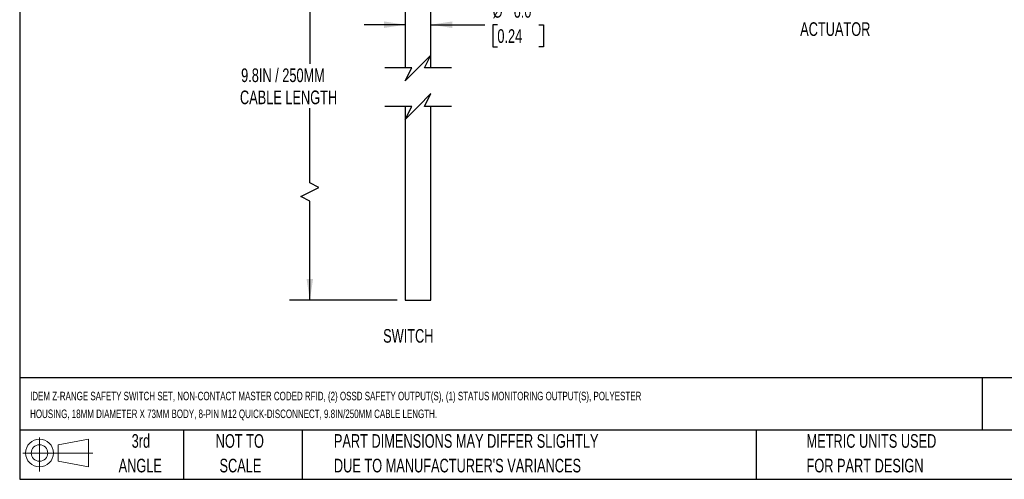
# Model space of a CAD drawing. Header units: millimetres. Extents: x 10 to 410, y 10 to 314.
# Tile 1 of 8: x 10 to 239, y 10 to 117. Entities that reach past the tile are written whole.
import ezdxf

# ---------------------------------------------------------------- set-up
doc = ezdxf.new("R2010")
doc.units = ezdxf.units.MM
doc.header["$LTSCALE"] = 1.5
doc.layers.add('DIMENSIONS', color=140, linetype='Continuous', lineweight=25)
doc.layers.add('TEXT', color=140, linetype='Continuous', lineweight=25)
doc.styles.add('SLDTEXTSTYLE0', font='TXT', dxfattribs={"width": 0.7})
doc.dimstyles.new('SLDDIMSTYLE0', dxfattribs={"dimtxt": 3.237012, "dimasz": 4.953, "dimexe": 0, "dimexo": 0.0625, "dimgap": 0.809253, "dimtad": 0, "dimtih": 1, "dimtoh": 1, "dimrnd": 1e-09, "dimzin": 4, "dimdsep": 46, "dimtxsty": 'SLDTEXTSTYLE0', "dimsah": 1, "dimcen": 0.09, "dimadec": 0, "dimazin": 1, "dimtfac": 1, "dimtmove": 0, "dimatfit": 0, "dimfxl": 1, "dimfrac": 2, "dimtolj": 1, "dimtzin": 12, "dimarcsym": 0})
doc.dimstyles.new('SLDDIMSTYLE1', dxfattribs={"dimtxt": 3.237012, "dimasz": 4.953, "dimexe": 0, "dimexo": 0.0625, "dimgap": 0.809253, "dimtad": 0, "dimtih": 1, "dimtoh": 1, "dimrnd": 1e-09, "dimzin": 12, "dimdsep": 46, "dimtxsty": 'SLDTEXTSTYLE0', "dimsah": 1, "dimcen": 0.09, "dimadec": 0, "dimazin": 3, "dimtfac": 1, "dimtofl": 0, "dimtmove": 0, "dimatfit": 3, "dimfxl": 1, "dimfrac": 2, "dimtolj": 1, "dimtzin": 12, "dimarcsym": 0})

# ---------------------------------------------------------------- blocks, each defined once
blk = doc.blocks.new('Block11')
at = {"color": 7, "linetype": 'Continuous', "lineweight": 18}
for p, q in [((3.88, 7.97), (3.88, 0)), ((8.22, 6.25), (15.26, 7.55)), ((15.26, 7.55), (15.26, 1.1)), ((8.22, 2.39), (8.22, 6.25)), ((0, 4.32), (16.31, 4.32)), ((8.22, 2.39), (15.26, 1.1))]:
    blk.add_line(p, q, dxfattribs=at)
for radius in [3.23, 1.93]:
    blk.add_circle((3.88, 4.32), radius, dxfattribs=at)
blk = doc.blocks.new('Block12')
at = {"color": 7, "linetype": 'Continuous'}
blk.add_blockref('Block11', (0, 0), dxfattribs=at)
blk = doc.blocks.new('_D_6')
at = {"layer": 'DIMENSIONS', "transparency": 16777216}
for p, q in [((99.28, 115.41), (89.76, 115.41)), ((105.28, 115.41), (117.84, 115.41)), ((120.74, 115.41), (119.66, 115.41)), ((119.66, 115.41), (119.66, 110.26)), ((130.36, 115.41), (131.45, 115.41)), ((131.45, 115.41), (131.45, 110.26)), ((119.66, 110.26), (120.74, 110.26)), ((131.45, 110.26), (130.36, 110.26))]:
    blk.add_line(p, q, dxfattribs=at)
for points in [[(99.28, 115.41), (94.33, 116.17), (94.33, 114.64)], [(105.28, 115.41), (110.24, 114.64), (110.24, 116.17)]]:
    blk.add_solid(points, dxfattribs=at)
at = {"layer": 'DIMENSIONS', "transparency": 16777216, "char_height": 3.175, "attachment_point": 1, "style": 'SLDTEXTSTYLE0'}
for s, insert in [('%%c', (119.65, 120.22)), ('6.0', (124.53, 120.22)), ('0.24', (120.74, 114.35))]:
    blk.add_mtext(s, dxfattribs=dict(at, insert=insert))
blk = doc.blocks.new('_D_8')
at = {"layer": 'DIMENSIONS', "transparency": 16777216}
for p, q in [((96.89, 132.64), (72.32, 132.64)), ((77.08, 132.64), (77.08, 106.27)), ((77.08, 78.57), (77.08, 95.98)), ((79.2, 77.51), (77.08, 78.57)), ((74.97, 75.39), (79.2, 77.51)), ((77.08, 74.33), (74.97, 75.39)), ((77.08, 51.24), (77.08, 74.33)), ((97.38, 51.24), (72.32, 51.24))]:
    blk.add_line(p, q, dxfattribs=at)
for points in [[(77.08, 132.64), (76.32, 127.68), (77.84, 127.68)], [(77.08, 51.24), (77.84, 56.19), (76.32, 56.19)]]:
    blk.add_solid(points, dxfattribs=at)
at = {"layer": 'DIMENSIONS', "transparency": 16777216, "char_height": 3.175, "attachment_point": 1, "style": 'SLDTEXTSTYLE0'}
for s, insert in [('9.8IN / 250MM', (61.08, 105.22)), ('CABLE LENGTH', (60.81, 100.07))]:
    blk.add_mtext(s, dxfattribs=dict(at, insert=insert))

msp = doc.modelspace()

# ---------------------------------------------------------------- linework, layer by layer
for p, q in [((99.285, 132.636), (99.285, 105.351)), ((105.285, 105.351), (105.285, 132.636)), ((99.285, 96.351), (99.285, 51.236)), ((105.285, 51.236), (105.285, 96.351)), ((99.285, 51.236), (105.285, 51.236))]:
    msp.add_line(p, q)
at = {"layer": 'DIMENSIONS', "color": 140}
for p, q in [((105.285, 108.351), (102.285, 105.351)), ((103.785, 105.351), (105.285, 108.351)), ((100.785, 105.351), (94.522, 105.351)), ((102.285, 105.351), (99.285, 102.351)), ((99.285, 102.351), (100.785, 105.351)), ((110.047, 105.351), (103.785, 105.351)), ((105.285, 99.351), (102.285, 96.351)), ((103.785, 96.351), (105.285, 99.351)), ((100.785, 96.351), (94.522, 96.351)), ((102.285, 96.351), (99.285, 93.351)), ((99.285, 93.351), (100.785, 96.351)), ((110.047, 96.351), (103.785, 96.351))]:
    msp.add_line(p, q, dxfattribs=at)
at = {"layer": 'TEXT'}
for p, q in [((9.525, 314.325), (9.525, 9.525)), ((409.575, 33.189), (9.525, 33.189)), ((233.638, 33.189), (233.638, 20.955)), ((409.575, 20.955), (9.525, 20.955)), ((47.625, 20.955), (47.625, 9.525)), ((75.317, 20.955), (75.317, 9.525)), ((180.97, 20.955), (180.97, 9.525)), ((9.525, 9.525), (409.575, 9.525))]:
    msp.add_line(p, q, dxfattribs=at)

# ---------------------------------------------------------------- block references
msp.add_blockref('Block12', (10.257, 11.331), dxfattribs=at)

# ---------------------------------------------------------------- texts
at = {"layer": 'TEXT', "style": 'SLDTEXTSTYLE0'}
for s, insert, char_height, attachment_point in [('ACTUATOR', (191.241, 115.973), 3.175, 1), ('SWITCH', (94.142, 44.525), 3.175, 1), ('IDEM Z-RANGE SAFETY SWITCH SET, NON-CONTACT MASTER CODED RFID, (2) OSSD SAFETY OUTPUT(S), (1) STATUS MONITORING OUTPUT(S), POLYESTER', (11.949, 29.918), 1.984375, 1), ('HOUSING, 18MM DIAMETER X 73MM BODY, 8-PIN M12 QUICK-DISCONNECT, 9.8IN/250MM CABLE LENGTH.', (11.949, 25.772), 1.98438, 1), ('3rd', (37.744, 20.046), 3.175, 2), ('NOT TO', (60.774, 20.046), 3.175, 2), ('PART DIMENSIONS MAY DIFFER SLIGHTLY', (82.679, 20.046), 3.175, 1), ('METRIC UNITS USED', (192.718, 20.046), 3.175, 1), ('ANGLE', (37.597, 14.313), 3.175, 2), ('SCALE', (60.918, 14.313), 3.175, 2), ("DUE TO MANUFACTURER'S VARIANCES", (82.679, 14.313), 3.175, 1), ('FOR PART DESIGN', (192.718, 14.313), 3.175, 1)]:
    msp.add_mtext(s, dxfattribs=dict(at, insert=insert, char_height=char_height, attachment_point=attachment_point))

# ---------------------------------------------------------------- dimensions: what is measured, and where the dimension line sits
at = {"layer": 'DIMENSIONS'}
dim = msp.add_linear_dim(base=(105.285, 115.405), p1=(99.285, 134.636), p2=(105.285, 134.636), text='%%c<>', dimstyle='SLDDIMSTYLE0', dxfattribs=at)
dim.commit()
dim.dimension.update_dxf_attribs({"geometry": '_D_6', "text_midpoint": (125.553, 115.405), "dimtype": 160})
dim = msp.add_linear_dim(base=(77.082, 51.236), p1=(98.797, 132.636), p2=(99.285, 51.236), angle=90, text='9.8IN / 250MM\\PCABLE LENGTH', dimstyle='SLDDIMSTYLE1', dxfattribs=at)
dim.commit()
dim.dimension.update_dxf_attribs({"geometry": '_D_8', "text_midpoint": (77.082, 101.124), "dimtype": 160})

doc.saveas('drawing.dxf')
